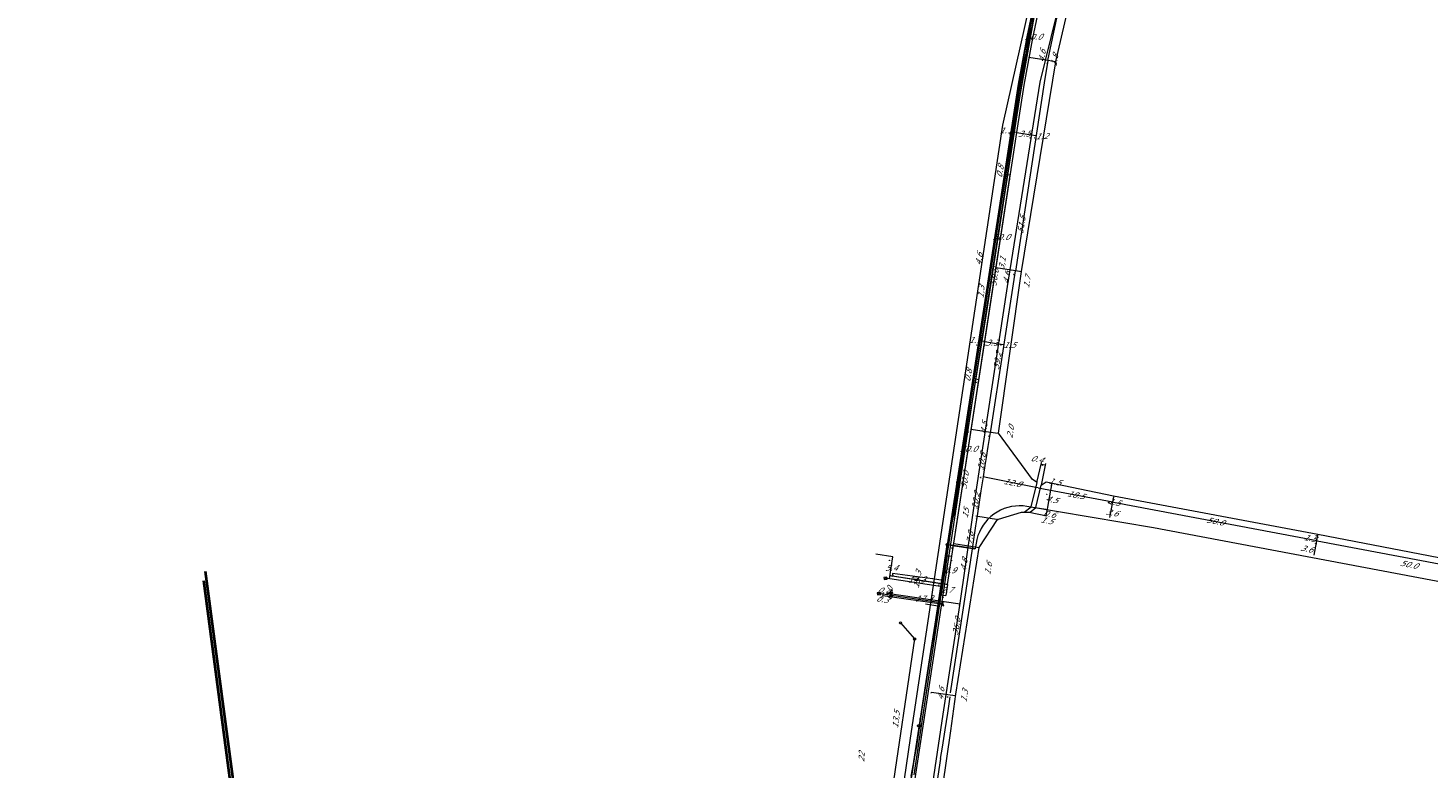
# Model space of a CAD drawing. Header units: metres. Extents: x 124576 to 133557, y 395865 to 402386.
# Tile 107 of 256: x 125781 to 126119, y 399242 to 399421. Entities that reach past the tile are written whole.
import ezdxf
from ezdxf.enums import TextEntityAlignment as Align

# ---------------------------------------------------------------- set-up
doc = ezdxf.new("R2010")
doc.units = ezdxf.units.M
doc.header["$MEASUREMENT"] = 0
for name, color, linetype, lineweight, true_color in [('LG_AanduidingEisVoorzorgsmaatregel', 7, 'Continuous', 40, 0xf7284a), ('LG_Datatransport_KPN_BV', 3, 'Continuous', 13, 0x00ff00), ('LG_Gas_Lage_Druk_Enexis_Netbeheer_BV', 7, 'Continuous', 13, 0xffdc7d), ('LG_Gas_Lage_Druk_P_Enexis_Netbeheer_BV', 7, 'Continuous', 13, 0xffdc7d), ('LG_Laag_Spanning_Enexis_Netbeheer_BV', 7, 'Continuous', 13, 0x960000), ('LG_Midden_Spanning_Enexis_Netbeheer_BV', 7, 'Continuous', 13, 0xd20000), ('LG_Riool_Onder_Druk_Gemeente_Gilze_en_Rijen', 7, 'Continuous', 13, 0x800080), ('LG_Riool_Vrij_Verval_Gemeente_Gilze_en_Rijen', 7, 'Continuous', 13, 0xca00a0), ('LG_unet-4_Brabant_Water', 5, 'Continuous', 13, 0x0000ff)]:
    doc.layers.add(name, color=color, linetype=linetype, lineweight=lineweight, true_color=true_color)
for name, color, linetype, lineweight in [('LG_Datatransport_P_KPN_BV', 7, 'Continuous', 0), ('LG_Laag_Spanning_P_Enexis_Netbeheer_BV', 7, 'Continuous', 0), ('LG_Midden_Spanning_P_Enexis_Netbeheer_BV', 7, 'Continuous', 0), ('LG_n00003_Spitters_Electrotechniek_BV', 7, 'Continuous', 13), ('LG_Riool_Vrij_Verval_P_Gemeente_Gilze_en_Rijen', 7, 'Continuous', 0), ('LG_unet-4_P_Brabant_Water', 7, 'Continuous', 0), ('MV_Datatransport', 7, 'Continuous', 0), ('MV_Gas_Lage_Druk', 7, 'Continuous', 0), ('MV_Gas_Lage_Druk_lijn', 7, 'Continuous', 0), ('MV_Gas_Lage_Druk_pijl', 7, 'Continuous', 0), ('MV_Laag_Spanning', 7, 'Continuous', 0), ('MV_Laag_Spanning_lijn', 7, 'Continuous', 0), ('MV_Laag_Spanning_pijl', 7, 'Continuous', 0), ('MV_Midden_Spanning', 7, 'Continuous', 0), ('MV_Midden_Spanning_lijn', 7, 'Continuous', 0), ('MV_Midden_Spanning_pijl', 7, 'Continuous', 0), ('MV_unet-4', 7, 'Continuous', 0)]:
    doc.layers.add(name, color=color, linetype=linetype, lineweight=lineweight)
doc.styles.add('Klic_Annotatie', font='verdanai.ttf', dxfattribs={"oblique": 20, "height": 1.4})
doc.styles.add('Style-Arial', font='arial.ttf')
doc.styles.add('Style-Arial Narrow', font='ARIALN.TTF')

# ---------------------------------------------------------------- blocks, each defined once
blk = doc.blocks.new('Mof')
at = {"layer": 'LG_Laag_Spanning_P_Enexis_Netbeheer_BV'}
h = blk.add_hatch(color=256, dxfattribs=at)
edge = h.paths.add_edge_path()
edge.add_arc((0, 0), 2, 0, 360)
blk = doc.blocks.new('DeliveryPoint')
at = {"layer": 'LG_Laag_Spanning_P_Enexis_Netbeheer_BV', "flags": 128}
blk.add_lwpolyline([(-3.7, -2.5), (3.8, -2.5), (3.8, 2.5), (-3.7, 2.5), (-3.7, -2.5)], close=True, dxfattribs=at)
blk.add_lwpolyline([(-3.7, 2.5), (-3.7, 2.2), (0, 0), (3.8, 2.2)], dxfattribs=at)
blk = doc.blocks.new('Mof_1')
at = {"layer": 'LG_Midden_Spanning_P_Enexis_Netbeheer_BV'}
h = blk.add_hatch(color=256, dxfattribs=at)
edge = h.paths.add_edge_path()
edge.add_arc((0, 0), 2, 0, 360)
blk = doc.blocks.new('Streetlight')
at = {"layer": 'LG_Laag_Spanning_P_Enexis_Netbeheer_BV'}
for p, q in [((-1.8, 1.8), (-1.1, 1.1)), ((0, 2.5), (0, 1.5)), ((1.8, 1.8), (1.1, 1.1)), ((-1.1, -1.1), (-1.8, -1.8)), ((0, -1.5), (0, -2.5)), ((1.1, -1.1), (1.8, -1.8))]:
    blk.add_line(p, q, dxfattribs=at)
at = {"layer": 'LG_Laag_Spanning_P_Enexis_Netbeheer_BV', "flags": 128}
for points in [[(-2.5, 0), (-1.5, 0)], [(1.5, 0), (2.5, 0)]]:
    blk.add_lwpolyline(points, dxfattribs=at)
at = {"layer": 'LG_Laag_Spanning_P_Enexis_Netbeheer_BV'}
blk.add_circle((0, 0), 1.5, dxfattribs=at)
blk = doc.blocks.new('DeliveryPoint_1')
at = {"layer": 'LG_Gas_Lage_Druk_P_Enexis_Netbeheer_BV', "flags": 128}
blk.add_lwpolyline([(-3.8, -2.5), (3.8, -2.5), (3.8, 2.5), (-3.8, 2.5), (-3.8, -2.5)], close=True, dxfattribs=at)
blk.add_lwpolyline([(-3.8, 2.5), (-3.8, 2.2), (0, 0), (3.8, 2.2)], dxfattribs=at)
blk = doc.blocks.new('Aftakzadel')
at = {"layer": 'LG_Gas_Lage_Druk_P_Enexis_Netbeheer_BV', "flags": 128}
blk.add_lwpolyline([(3, 3.1, 0.414214), (1, 1.1), (1, -6.4), (-1, -6.4), (-1, 1.1, 0.414214), (-3, 3.1), (-5.5, 3.1), (-5.5, 4.1), (-3, 4.1, -0.414214), (0, 1.1, -0.414214), (3, 4.1), (5.5, 4.1), (5.5, 3.1), (3, 3.1)], format="xyb", close=True, dxfattribs=at)
blk = doc.blocks.new('Verloopstuk')
at = {"layer": 'LG_Gas_Lage_Druk_P_Enexis_Netbeheer_BV', "lineweight": 30, "flags": 128}
for points in [[(-3, 0), (-7.6, -2.3), (-7.6, 2.3), (-3, 0)], [(-3, 0), (1.6, -2.3), (1.5, 2.3), (-3, 0)]]:
    blk.add_lwpolyline(points, close=True, dxfattribs=at)
at = {"layer": 'LG_Gas_Lage_Druk_P_Enexis_Netbeheer_BV', "color": 7, "linetype": 'Continuous', "style": 'Style-Arial Narrow'}
blk.add_text('G', height=3.5, dxfattribs=at).set_placement((-3.1, 2.6), align=Align.MIDDLE_CENTER)
blk = doc.blocks.new('m_pijl')
at = {"layer": 'MV_Laag_Spanning_pijl'}
blk.add_hatch(color=7, dxfattribs=at).paths.add_polyline_path([(-1, -0.3), (-1, 0), (-1, 0.3), (0, 0)])
at = {"layer": 'MV_Laag_Spanning_pijl', "flags": 128}
blk.add_lwpolyline([(-1, 0), (-1, 0.3), (0, 0), (-1, -0.3), (-1, 0)], close=True, dxfattribs=at)
blk = doc.blocks.new('m_pijl_1')
at = {"layer": 'MV_Midden_Spanning_pijl'}
blk.add_hatch(color=7, dxfattribs=at).paths.add_polyline_path([(-1, -0.3), (-1, 0), (-1, 0.3), (0, 0)])
at = {"layer": 'MV_Midden_Spanning_pijl', "flags": 128}
blk.add_lwpolyline([(-1, 0), (-1, 0.3), (0, 0), (-1, -0.3), (-1, 0)], close=True, dxfattribs=at)
blk = doc.blocks.new('m_pijl_2')
at = {"layer": 'MV_Gas_Lage_Druk_pijl'}
blk.add_hatch(color=7, dxfattribs=at).paths.add_polyline_path([(-1, -0.3), (-1, 0), (-1, 0.3), (0, 0)])
at = {"layer": 'MV_Gas_Lage_Druk_pijl', "flags": 128}
blk.add_lwpolyline([(-1, 0), (-1, 0.3), (0, 0), (-1, -0.3), (-1, 0)], close=True, dxfattribs=at)
blk = doc.blocks.new('Onbekend_12')
at = {"layer": 'LG_Riool_Vrij_Verval_P_Gemeente_Gilze_en_Rijen'}
blk.add_hatch(color=256, dxfattribs=at).paths.add_polyline_path([(-0.3, -1.1, -0.262633), (0.2, 0.2), (0.6, 0.5, 0.379827), (0.7, 1.3), (0.7, 1.3, 0.228508), (0, 1.5), (0, 1.5, 0.459053), (-0.8, 0.8), (-1.3, 0.9, -0.414214), (-0.1, 2, -0.243799), (1.1, 1.5, -0.379827), (0.9, 0.1), (0.5, -0.2, 0.262633), (0.2, -1.1), (-0.2, -1.1)])
blk.add_circle((0, 0), 2.5, dxfattribs=at)
at = {"layer": 'LG_Riool_Vrij_Verval_P_Gemeente_Gilze_en_Rijen', "extrusion": (0, 0, -1)}
blk.add_solid([(0.3, -2.1), (-0.2, -2.1), (0.3, -1.5), (-0.2, -1.5)], dxfattribs=at)
blk = doc.blocks.new('FireHydrant')
at = {"layer": 'LG_unet-4_P_Brabant_Water'}
blk.add_ellipse((0, 0), major_axis=(4.45, 0), ratio=0.727642, dxfattribs=at)
at = {"layer": 'LG_unet-4_P_Brabant_Water', "style": 'Style-Arial'}
blk.add_text('BK', height=2.5, dxfattribs=at).set_placement((0, 0), align=Align.MIDDLE_CENTER)
blk = doc.blocks.new('Afsluiter_2')
at = {"layer": 'LG_unet-4_P_Brabant_Water'}
blk.add_line((0, -2.5), (0, 2.5), dxfattribs=at)
blk.add_solid([(-0.25, 2.5), (0.25, 2.5), (-0.25, -2.5), (0.25, -2.5)], dxfattribs=at)
blk = doc.blocks.new('Onbekend_3')
at = {"layer": 'LG_Datatransport_P_KPN_BV'}
blk.add_hatch(color=256, dxfattribs=at).paths.add_polyline_path([(-0.3, -1.1, -0.262633), (0.2, 0.2), (0.6, 0.5, 0.379827), (0.7, 1.3), (0.7, 1.3, 0.228508), (0, 1.5), (0, 1.5, 0.459053), (-0.8, 0.8), (-1.3, 0.9, -0.414214), (-0.1, 2, -0.243799), (1.1, 1.5, -0.379827), (0.9, 0.1), (0.5, -0.2, 0.262633), (0.2, -1.1), (-0.2, -1.1)])
blk.add_circle((0, 0), 2.5, dxfattribs=at)
at = {"layer": 'LG_Datatransport_P_KPN_BV', "extrusion": (0, 0, -1)}
blk.add_solid([(0.3, -2.1), (-0.2, -2.1), (0.3, -1.5), (-0.2, -1.5)], dxfattribs=at)

msp = doc.modelspace()

# ---------------------------------------------------------------- linework, layer by layer
at = {"layer": 'LG_AanduidingEisVoorzorgsmaatregel', "flags": 128}
for points in [[(125823.8, 399289.39), (125863.43, 398991.11), (125823.03, 398991.11), (125799.58, 399167.6)], [(125823.35, 399287.14), (125862.4, 398991.11), (125824.26, 398991.11), (125800.43, 399171.88)]]:
    msp.add_lwpolyline(points, dxfattribs=at)
at = {"layer": 'LG_Datatransport_KPN_BV'}
msp.add_line((126003.69, 399295.65), (126009.62, 399294.78), dxfattribs=at)
at = {"layer": 'LG_Datatransport_KPN_BV', "flags": 128}
for points in [[(126085.56, 399705.08), (126060.97, 399569.34), (126058.93, 399558.73), (126054.32, 399537.94), (126046.37, 399509.2), (126044.65, 399503.8), (126043.43, 399500), (126041.05, 399492.5), (126035.67, 399475.12), (126032.41, 399463.81), (126030.33, 399456.38), (126028.59, 399448.85), (126022.18, 399418.43), (126020.05, 399406.98), (126002.95, 399295.76), (126002.95, 399295.76)], [(126190.92, 399273.71), (126052.72, 399299.83), (126022.19, 399305), (126021.26, 399305.11), (126020.32, 399305.15), (126019.39, 399305.1), (126018.46, 399304.97), (126017.55, 399304.75), (126016.66, 399304.46), (126015.8, 399304.09), (126014.98, 399303.65), (126014.2, 399303.13), (126013.46, 399302.55), (126012.78, 399301.9), (126012.16, 399301.2), (126011.61, 399300.45), (126011.12, 399299.65), (126010.71, 399298.81), (126010.37, 399297.94), (126010.1, 399297.04), (126009.93, 399296.12), (126009.72, 399294.77), (126004.43, 399295.54), (126002.95, 399295.76)], [(125781, 398933.28), (125789.63, 398939.88), (125798.39, 398946.73), (125813.74, 398959.43), (125828.51, 398972.81), (125856.68, 399000), (125862.75, 399005.86), (125906.35, 399047.53), (125945.8, 399085.22), (125947.72, 399087.19), (125953.77, 399093.94), (125959.29, 399101.14), (125964.24, 399108.73), (125968.6, 399116.68), (125972.35, 399124.94), (125975.45, 399133.46), (125976.37, 399138.14), (125977.97, 399149.12), (125989.4, 399210.39), (125991.85, 399223.54), (125998.52, 399266.91), (126000, 399276.56), (126002.95, 399295.76)]]:
    msp.add_lwpolyline(points, dxfattribs=at)
at = {"layer": 'LG_Gas_Lage_Druk_Enexis_Netbeheer_BV', "flags": 128}
for points in [[(126027.21, 399438.84), (126027.11, 399438.36), (126026.25, 399434.35), (126023.87, 399423.06), (126019.72, 399400.25), (126017.39, 399385.12), (126009.8, 399335.7), (126002.28, 399286.27), (126001.54, 399281.44), (125994.14, 399232.9), (125993.95, 399231.61), (125989.17, 399201.15), (125988.01, 399193.75), (125987.17, 399188), (125987.17, 399188), (125985.1, 399173.9), (125980.9, 399150.15), (125980.63, 399148.71), (125977.85, 399137.89), (125977.43, 399136.03)], [(125989.41, 399283.51), (125987.46, 399283.79), (125986.47, 399283.94)], [(126001.54, 399281.44), (126001.01, 399281.82), (125989.41, 399283.51)]]:
    msp.add_lwpolyline(points, dxfattribs=at)
at = {"layer": 'LG_Laag_Spanning_Enexis_Netbeheer_BV'}
for p, q in [((126002.96, 399293.14), (126001.51, 399283.65)), ((126002.96, 399293.14), (126001.51, 399283.65)), ((126001.8, 399285.58), (125988.02, 399287.64)), ((125994.94, 399240.2), (126001.51, 399283.65))]:
    msp.add_line(p, q, dxfattribs=at)
at = {"layer": 'LG_Laag_Spanning_Enexis_Netbeheer_BV', "flags": 128}
for points in [[(125978.57, 399117.54), (125983.43, 399137.31), (125989.8, 399173.26), (126001.98, 399254.81), (126005.98, 399281.09), (126008.98, 399301.79), (126009.97, 399308.59), (126017.46, 399358.11), (126025.38, 399407.46), (126045.62, 399489.56), (126049.18, 399499.95), (126049.6, 399501.21), (126059.56, 399536.38), (126061.42, 399544.61), (126062.1, 399547.74)], [(125978.57, 399117.54), (125983.43, 399137.31), (125989.8, 399173.26), (126001.98, 399254.81), (126005.98, 399281.09), (126008.98, 399301.79), (126009.97, 399308.59), (126017.46, 399358.11), (126025.38, 399407.46), (126045.62, 399489.56), (126049.18, 399499.95), (126049.6, 399501.21), (126059.56, 399536.38), (126061.42, 399544.61), (126062.1, 399547.74)], [(126002.96, 399293.14), (126021.43, 399413.32), (126021.61, 399414.31), (126029.08, 399448.76), (126029.87, 399452.36)], [(125994.94, 399240.2), (126001.51, 399283.65), (126001.8, 399285.58), (126001.91, 399286.32), (126002.96, 399293.14), (126021.43, 399413.32), (126021.61, 399414.31), (126029.08, 399448.76)], [(125994.94, 399240.2), (126001.51, 399283.65), (126001.8, 399285.58), (126001.91, 399286.32), (126002.96, 399293.14), (126021.43, 399413.32), (126021.61, 399414.31), (126029.08, 399448.76)], [(126001.51, 399283.65), (126001.8, 399285.58), (126001.91, 399286.32), (126002.96, 399293.14)]]:
    msp.add_lwpolyline(points, dxfattribs=at)
at = {"layer": 'LG_Midden_Spanning_Enexis_Netbeheer_BV'}
for p, q in [((126023.19, 399304.91), (126024.62, 399310.81)), ((126023.19, 399304.91), (126024.62, 399310.81)), ((126023.19, 399304.91), (126024.62, 399310.81)), ((126024.31, 399304.74), (126025.66, 399310.15)), ((126024.31, 399304.74), (126025.66, 399310.15)), ((126024.31, 399304.74), (126025.66, 399310.15)), ((126021.56, 399303.64), (126023.19, 399304.91))]:
    msp.add_line(p, q, dxfattribs=at)
at = {"layer": 'LG_Midden_Spanning_Enexis_Netbeheer_BV', "flags": 128}
for points in [[(126029.14, 399412.41), (126029.14, 399412.46), (126043.87, 399475.82), (126051.74, 399500.37), (126066.17, 399556.08), (126075.43, 399605.04), (126088.81, 399678.99)], [(126029.14, 399412.41), (126029.14, 399412.46), (126043.87, 399475.82), (126051.74, 399500.37), (126066.17, 399556.08), (126075.43, 399605.04), (126088.81, 399678.99)], [(125981.88, 399113.78), (125979.79, 399114.27), (125978.27, 399114.63), (125977.53, 399115.2), (125977.63, 399116.12), (125978.54, 399118.04), (125979.34, 399119.74), (125989.85, 399159.04), (125992.14, 399173.15), (125997.93, 399210.17), (126003.83, 399250.79), (126005.02, 399259.66), (126010.66, 399295.12), (126015.12, 399301.84), (126015.29, 399301.95), (126020.9, 399303.64), (126021.56, 399303.64), (126023.19, 399304.91), (126024.62, 399310.81), (126023.55, 399311.54), (126015.29, 399322.67), (126020.91, 399361.74), (126029.14, 399412.41)], [(126024.62, 399310.81), (126023.55, 399311.54), (126015.29, 399322.67), (126020.91, 399361.74), (126029.14, 399412.41)], [(126015.12, 399301.84), (126015.29, 399301.95), (126020.9, 399303.64), (126021.56, 399303.64), (126022.96, 399303.62), (126024.31, 399304.74), (126025.66, 399310.15), (126026.83, 399310.91), (126043.12, 399307.59), (126092.44, 399298.32), (126141.66, 399288.84), (126190.86, 399279.59), (126249.54, 399268.36), (126287.14, 399261.26), (126343.94, 399250.53)], [(126025.66, 399310.15), (126026.83, 399310.91), (126043.12, 399307.59), (126092.44, 399298.32), (126141.66, 399288.84), (126190.86, 399279.59), (126249.54, 399268.36), (126287.14, 399261.26)], [(125978.54, 399118.04), (125979.34, 399119.74), (125989.85, 399159.04), (125992.14, 399173.15), (125997.93, 399210.17), (126003.83, 399250.79), (126005.02, 399259.66), (126010.66, 399295.12), (126015.12, 399301.84)], [(125978.54, 399118.04), (125979.34, 399119.74), (125989.85, 399159.04), (125992.14, 399173.15), (125997.93, 399210.17), (126003.83, 399250.79), (126005.02, 399259.66), (126010.66, 399295.12), (126015.12, 399301.84)], [(126015.12, 399301.84), (126015.29, 399301.95), (126020.9, 399303.64), (126021.56, 399303.64)], [(126021.56, 399303.64), (126022.96, 399303.62), (126024.31, 399304.74)]]:
    msp.add_lwpolyline(points, dxfattribs=at)
at = {"layer": 'LG_n00003_Spitters_Electrotechniek_BV'}
for p, q in [((126021.44, 399409.95), (126026.72, 399439.31)), ((126016.72, 399379.27), (126021.44, 399409.95)), ((126012.34, 399351), (126016.72, 399379.27)), ((126007.22, 399318.95), (126012.34, 399351)), ((126004.94, 399304.41), (126007.22, 399318.95)), ((126003.96, 399300.53), (126004.94, 399304.41)), ((126002.32, 399291.06), (126003.96, 399300.53)), ((125989.32, 399288.23), (125989.13, 399288.26)), ((125989.78, 399288.11), (125989.32, 399288.23)), ((125999.39, 399287.55), (125989.69, 399288.84)), ((125989.69, 399288.84), (125989.78, 399288.11)), ((126001.75, 399287.17), (126002.32, 399291.06)), ((125999.48, 399287.54), (125999.39, 399287.55)), ((126000.4, 399287.34), (125999.48, 399287.54)), ((126001.39, 399287.22), (126000.4, 399287.34)), ((126000.74, 399279.98), (126001.62, 399286.3)), ((126000.74, 399279.98), (126001.62, 399286.3)), ((126001.75, 399287.17), (126001.39, 399287.22)), ((126001.62, 399286.3), (126001.75, 399287.17)), ((126001.62, 399286.3), (126001.75, 399287.17)), ((125999.43, 399272.44), (126000.74, 399279.98)), ((125999.43, 399272.44), (126000.74, 399279.98)), ((125997.65, 399261.05), (125999.43, 399272.44)), ((125997.65, 399261.05), (125999.43, 399272.44)), ((125995.62, 399247.14), (125997.65, 399261.05)), ((125995.62, 399247.14), (125997.65, 399261.05)), ((125994.25, 399239.88), (125995.62, 399247.14)), ((125994.25, 399239.88), (125995.62, 399247.14))]:
    msp.add_line(p, q, dxfattribs=at)
at = {"layer": 'LG_Riool_Onder_Druk_Gemeente_Gilze_en_Rijen', "flags": 128}
msp.add_lwpolyline([(126030.66, 399460.48), (126030.08, 399458.56), (126016.26, 399397.06), (125993.99, 399249.02), (125991.61, 399232.54)], dxfattribs=at)
at = {"layer": 'LG_Riool_Vrij_Verval_Gemeente_Gilze_en_Rijen'}
for p, q in [((125991.67, 399276.86), (125995.07, 399272.99)), ((125995.07, 399272.99), (125989.11, 399232.77))]:
    msp.add_line(p, q, dxfattribs=at)
at = {"layer": 'LG_unet-4_Brabant_Water'}
for p, q in [((125997.73, 399281.47), (126000.7, 399281)), ((125996.4, 399253.51), (125996.18, 399252.03))]:
    msp.add_line(p, q, dxfattribs=at)
at = {"layer": 'LG_unet-4_Brabant_Water', "flags": 128}
for points in [[(126023.12, 399420.64), (126022.92, 399419.66), (126022.73, 399418.68), (126022.54, 399417.7), (126022.35, 399416.72), (126022.16, 399415.74), (126021.98, 399414.76), (126021.79, 399413.78), (126021.61, 399412.8), (126021.43, 399411.82), (126021.25, 399410.84), (126021.07, 399409.86), (126020.89, 399408.87), (126020.71, 399407.89), (126020.54, 399406.91), (126012.62, 399357.08), (126002.27, 399291.02), (126000.7, 399281), (125998, 399263.74)], [(125998, 399263.74), (125996.63, 399254.99), (125996.4, 399253.51)], [(125996.18, 399252.03), (125993.19, 399232.34), (125988.7, 399202.8)]]:
    msp.add_lwpolyline(points, dxfattribs=at)
at = {"layer": 'MV_Gas_Lage_Druk_lijn'}
for p, q in [((126002.28, 399286.27), (126002.99, 399286.16)), ((125987.41, 399283.5), (126001.54, 399281.44)), ((125989.47, 399283.91), (125989.41, 399283.51))]:
    msp.add_line(p, q, dxfattribs=at)
at = {"layer": 'MV_Gas_Lage_Druk_pijl'}
for p, q in [((126010.59, 399335.58), (126018.18, 399385)), ((126018.18, 399384.99), (126017.39, 399385.12)), ((126002.99, 399286.16), (126010.59, 399335.58)), ((126010.59, 399335.58), (126009.8, 399335.7)), ((125989.14, 399288.33), (126002.28, 399286.27)), ((125987.41, 399283.5), (125987.46, 399283.79)), ((125987.46, 399283.79), (125987.52, 399284.19)), ((125988.48, 399284.05), (125989.47, 399283.91))]:
    msp.add_line(p, q, dxfattribs=at)
at = {"layer": 'MV_Laag_Spanning_lijn'}
for p, q in [((125989.83, 399292.81), (125985.67, 399293.45)), ((126002.96, 399293.14), (126004.04, 399292.97)), ((126002.99, 399286.16), (126001.91, 399286.32)), ((126001.51, 399283.65), (126002.58, 399283.49))]:
    msp.add_line(p, q, dxfattribs=at)
at = {"layer": 'MV_Laag_Spanning_pijl'}
for p, q in [((126012.01, 399344.8), (126019.77, 399395.28)), ((126019.77, 399395.28), (126018.68, 399395.45)), ((126019.77, 399395.28), (126023.23, 399394.75)), ((126023.23, 399394.75), (126024.41, 399394.57)), ((126004.04, 399292.97), (126012.01, 399344.8)), ((126012.01, 399344.8), (126010.92, 399344.97)), ((126012.01, 399344.8), (126015.27, 399344.3)), ((126015.27, 399344.3), (126016.75, 399344.08)), ((125989.01, 399287.49), (125989.83, 399292.81)), ((126002.99, 399286.16), (126004.04, 399292.97)), ((125989.14, 399288.33), (126001.91, 399286.32)), ((126002.99, 399286.16), (126002.58, 399283.49)), ((125988.48, 399284.05), (126006.04, 399281.49))]:
    msp.add_line(p, q, dxfattribs=at)
at = {"layer": 'MV_Laag_Spanning_pijl', "flags": 128}
msp.add_lwpolyline([(126019.77, 399395.28), (126021.53, 399406.76), (126023.65, 399418.12), (126028.54, 399441.36)], dxfattribs=at)
at = {"layer": 'MV_Midden_Spanning_lijn'}
for p, q in [((126024.59, 399310.78), (126025.73, 399315.56)), ((126025.68, 399310.17), (126026.78, 399315.38)), ((126009.85, 399302.75), (126015.31, 399301.81)), ((126022.71, 399303.59), (126026.98, 399302.73)), ((126024.77, 399304.63), (126027.21, 399304.25))]:
    msp.add_line(p, q, dxfattribs=at)
at = {"layer": 'MV_Midden_Spanning_pijl'}
for p, q in [((126027.29, 399412.7), (126022.66, 399413.44)), ((126029.12, 399412.41), (126027.29, 399412.7)), ((126019.41, 399361.91), (126014.76, 399362.63)), ((126020.91, 399361.67), (126019.41, 399361.91)), ((126013.43, 399322.86), (126008.76, 399323.56)), ((126015.26, 399322.58), (126013.43, 399322.86)), ((126025.63, 399315.24), (126026.71, 399315.05)), ((126024.92, 399309.5), (126042.94, 399306.08)), ((126027.22, 399304.86), (126027.98, 399308.93)), ((126027.98, 399308.93), (126028.29, 399310.61)), ((126042.19, 399302.31), (126042.93, 399306.07)), ((126042.93, 399306.07), (126043.22, 399307.54)), ((126026.83, 399302.8), (126027.12, 399304.33)), ((126027.12, 399304.33), (126027.22, 399304.86)), ((126092.21, 399296.74), (126092.51, 399298.32)), ((126003.77, 399259.99), (126009.09, 399295.28)), ((126009.09, 399295.26), (126004.51, 399295.98)), ((126010.63, 399295.02), (126009.09, 399295.26)), ((126003.68, 399259.42), (125999.12, 399260.04)), ((126004.97, 399259.25), (126003.68, 399259.42))]:
    msp.add_line(p, q, dxfattribs=at)
at = {"layer": 'MV_Midden_Spanning_pijl', "flags": 128}
for points in [[(126027.27, 399412.7), (126028.36, 399418), (126034.44, 399446.85), (126037.66, 399459.95)], [(126027.27, 399412.7), (126026.37, 399407.28), (126019.39, 399361.81)], [(126013.44, 399322.87), (126013.47, 399323.26), (126019.4, 399361.9)], [(126011.71, 399312.14), (126011.8, 399312.72), (126012.13, 399314.86), (126012.44, 399316.85), (126012.85, 399319.47), (126013.3, 399322.34), (126013.38, 399322.85)], [(126010.25, 399302.72), (126011.17, 399308.74), (126011.33, 399309.73), (126011.71, 399312.14)], [(126024.92, 399309.5), (126023.94, 399309.68), (126023.52, 399309.76), (126012.37, 399312.01), (126011.71, 399312.14)], [(126042.94, 399306.08), (126043.09, 399306.05), (126092.22, 399296.74)], [(126009.1, 399295.36), (126009.36, 399296.99), (126009.62, 399298.63), (126009.88, 399300.28), (126010.25, 399302.72)], [(126091.52, 399293.23), (126092.2, 399296.71), (126092.21, 399296.74)], [(126092.21, 399296.74), (126092.28, 399296.73), (126141.38, 399287.43)], [(125999.35, 399230.73), (126001.38, 399244.12), (126001.32, 399244.13), (126001.77, 399246.85), (126002.44, 399251.02), (126003.08, 399255.09), (126003.67, 399259.05)]]:
    msp.add_lwpolyline(points, dxfattribs=at)

# ---------------------------------------------------------------- block references
at = {"layer": 'LG_Datatransport_P_KPN_BV', "xscale": 0.1, "yscale": 0.1, "zscale": 0.1}
msp.add_blockref('Onbekend_3', (126002.95, 399295.76), dxfattribs=at)
msp.add_blockref('Onbekend_3', (126002.95, 399295.76), dxfattribs=at)
msp.add_blockref('Onbekend_3', (126002.95, 399295.76), dxfattribs=at)
at = {"layer": 'LG_Gas_Lage_Druk_P_Enexis_Netbeheer_BV', "xscale": 0.1, "yscale": 0.1, "zscale": 0.1}
for name, p, rotation in [('DeliveryPoint_1', (125986.47, 399283.94), 188), ('Aftakzadel', (126001.54, 399281.44), 279)]:
    msp.add_blockref(name, p, dxfattribs=dict(at, rotation=rotation))
at = {"layer": 'LG_Gas_Lage_Druk_P_Enexis_Netbeheer_BV', "color": 7, "linetype": 'Continuous', "xscale": 0.1, "yscale": 0.1, "zscale": 0.1, "rotation": 270}
msp.add_blockref('Verloopstuk', (125989.41, 399283.51), dxfattribs=at)
at = {"layer": 'LG_Laag_Spanning_P_Enexis_Netbeheer_BV'}
for name, p, xscale, yscale, zscale, rotation in [('Streetlight', (126005.4, 399310.84), 0.09999999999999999, 0.09999999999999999, 0.09999999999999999, 280), ('DeliveryPoint', (125988.02, 399287.64), 0.1, 0.1, 0.1, 189)]:
    msp.add_blockref(name, p, dxfattribs=dict(at, xscale=xscale, yscale=yscale, zscale=zscale, rotation=rotation))
at = {"layer": 'LG_Laag_Spanning_P_Enexis_Netbeheer_BV', "xscale": 0.1, "yscale": 0.1, "zscale": 0.1}
msp.add_blockref('Mof', (126001.8, 399285.58), dxfattribs=at)
at = {"layer": 'LG_Midden_Spanning_P_Enexis_Netbeheer_BV', "xscale": 0.1, "yscale": 0.1, "zscale": 0.1, "rotation": 359}
for p in [(126029.14, 399412.41), (126015.12, 399301.84)]:
    msp.add_blockref('Mof_1', p, dxfattribs=at)
at = {"layer": 'LG_Riool_Vrij_Verval_P_Gemeente_Gilze_en_Rijen', "xscale": 0.1, "yscale": 0.1, "zscale": 0.1}
for p in [(125991.67, 399276.86), (125995.07, 399272.99)]:
    msp.add_blockref('Onbekend_12', p, dxfattribs=at)
at = {"layer": 'LG_unet-4_P_Brabant_Water', "xscale": 0.1, "yscale": 0.1, "zscale": 0.1}
for name, p in [('FireHydrant', (125996.18, 399252.03)), ('Afsluiter_2', (125996.4, 399253.51))]:
    msp.add_blockref(name, p, dxfattribs=at)
at = {"layer": 'MV_Gas_Lage_Druk_pijl'}
for p, xscale, yscale, zscale, rotation in [((126017, 399385), 0.1, 0.1, 0.1, 171), ((126018, 399384), 0.1, 0.1, 0.1, 81), ((126009, 399335), 0.1, 0.1, 0.1, 171), ((126010, 399335), 0.1, 0.1, 0.1, 81), ((126002, 399286), 0.1, 0.1, 0.1, 351.9999999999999), ((125987, 399284), 0.09999999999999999, 0.09999999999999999, 0.09999999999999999, 80), ((125987, 399283), 0.09999999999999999, 0.09999999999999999, 0.09999999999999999, 80), ((125989, 399283), 0.1, 0.1, 0.1, 351.9999999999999)]:
    msp.add_blockref('m_pijl_2', p, dxfattribs=dict(at, xscale=xscale, yscale=yscale, zscale=zscale, rotation=rotation))
at = {"layer": 'MV_Laag_Spanning_pijl', "xscale": 0.1, "yscale": 0.1, "zscale": 0.1}
for p, rotation in [((126018, 399395), 171), ((126019, 399395), 81), ((126023, 399394), 351.9999999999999), ((126024, 399394), 351.9999999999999), ((126010, 399344), 171), ((126012, 399344), 81), ((126015, 399344), 351.9999999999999), ((126016, 399344), 351.9999999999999), ((125989, 399292), 81), ((126004, 399292), 81), ((126001, 399286), 351.9999999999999), ((126002, 399283), 262), ((126006, 399281), 351.9999999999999)]:
    msp.add_blockref('m_pijl', p, dxfattribs=dict(at, rotation=rotation))
at = {"layer": 'MV_Midden_Spanning_pijl'}
for p, xscale, yscale, zscale, rotation in [((126022, 399413), 0.1, 0.1, 0.1, 170), ((126027, 399412), 0.1, 0.1, 0.1, 170), ((126014, 399362), 0.1, 0.1, 0.1, 171), ((126019, 399361), 0.1, 0.1, 0.1, 81), ((126019, 399361), 0.1, 0.1, 0.1, 262), ((126019, 399361), 0.1, 0.1, 0.1, 171), ((126008, 399323), 0.1, 0.1, 0.1, 171), ((126013, 399322), 0.1, 0.1, 0.1, 81), ((126013, 399322), 0.1, 0.1, 0.1, 171), ((126011, 399312), 0.1, 0.1, 0.1, 81), ((126011, 399312), 0.1, 0.1, 0.1, 168), ((126026, 399315), 0.1, 0.1, 0.1, 351), ((126028, 399310), 0.1, 0.1, 0.1, 79), ((126027, 399308), 0.1, 0.1, 0.1, 79), ((126042, 399306), 0.09999999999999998, 0.09999999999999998, 0.09999999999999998, 350.0000000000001), ((126042, 399306), 0.1, 0.1, 0.1, 78), ((126043, 399307), 0.1, 0.1, 0.1, 78), ((126010, 399302), 0.1, 0.1, 0.1, 81), ((126027, 399304), 0.1, 0.1, 0.1, 79), ((126027, 399304), 0.1, 0.1, 0.1, 79), ((126004, 399295), 0.1, 0.1, 0.1, 171), ((126009, 399295), 0.1, 0.1, 0.1, 81), ((126009, 399295), 0.1, 0.1, 0.1, 171), ((126092, 399296), 0.09999999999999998, 0.09999999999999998, 0.09999999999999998, 350.0000000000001), ((126092, 399298), 0.1, 0.1, 0.1, 78), ((126092, 399296), 0.1, 0.1, 0.1, 79), ((125999, 399260), 0.1, 0.1, 0.1, 172), ((126003, 399259), 0.1, 0.1, 0.1, 81), ((126003, 399259), 0.1, 0.1, 0.1, 172)]:
    msp.add_blockref('m_pijl_1', p, dxfattribs=dict(at, xscale=xscale, yscale=yscale, zscale=zscale, rotation=rotation))

# ---------------------------------------------------------------- texts
at = {"layer": 'MV_Datatransport', "style": 'Klic_Annotatie', "oblique": 20}
for s, rotation, p in [('4,6', 81.3, (126010.6, 399364.67)), ('3,1', 81.3, (126016.18, 399363.64)), ('15', 81, (126007.39, 399303.33))]:
    msp.add_text(s, height=1.4, rotation=rotation, dxfattribs=at).set_placement(p, align=Align.MIDDLE_CENTER)
at = {"layer": 'MV_Gas_Lage_Druk', "style": 'Klic_Annotatie', "oblique": 20}
for s, rotation, p in [('0.8', 81, (126015.68, 399385.87)), ('50.0', 81, (126014.39, 399360.29)), ('0.8', 81, (126008, 399336.61)), ('50.0', 81, (126007.2, 399311.27)), ('13.3', 81, (125995.71, 399287.3)), ('0.4', 351, (125987.59, 399284.67)), ('1.0', 82, (125988.97, 399283.98)), ('0.3', 351, (125987.26, 399282.57))]:
    msp.add_text(s, height=1.4, rotation=rotation, dxfattribs=at).set_placement(p, align=Align.MIDDLE_CENTER)
at = {"layer": 'MV_Laag_Spanning', "style": 'Klic_Annotatie', "oblique": 20}
for s, p in [('50.0', (126023.71, 399418.4)), ('1.1', (126017.02, 399395.81)), ('3.5', (126021.49, 399395.02)), ('1.2', (126025.75, 399394.39)), ('50.0', (126015.89, 399370.04)), ('1.1', (126009.62, 399345.2)), ('3.3', (126013.64, 399344.55)), ('1.5', (126017.94, 399343.97)), ('50.0', (126008.02, 399318.89)), ('14.3', (125995.52, 399287.33)), ('6.9', (126003.52, 399289.56)), ('2.7', (126002.79, 399284.82)), ('17.3', (125997.26, 399282.77))]:
    msp.add_text(s, height=1.4, rotation=1, dxfattribs=at).set_placement(p, align=Align.MIDDLE_CENTER)
msp.add_text('5.4', height=1.4, dxfattribs=at).set_placement((125989.42, 399290.15), align=Align.MIDDLE_CENTER)
at = {"layer": 'MV_Midden_Spanning', "style": 'Klic_Annotatie', "oblique": 20}
for s, rotation, p in [('4.6', 81, (126025.84, 399413.74)), ('1.8', 81, (126028.87, 399412.7)), ('51.5', 81, (126020.88, 399372.98)), ('4.6', 81, (126017.27, 399360.18)), ('1.7', 81, (126022.22, 399359.16)), ('39.2', 81, (126015.05, 399340.12)), ('4.5', 81, (126011.78, 399323.91)), ('2.0', 81, (126018.21, 399322.94)), ('10.8', 81, (126011.26, 399315.78)), ('0.4', 350, (126024.58, 399316.44)), ('1.5', 349, (126028.88, 399310.97)), ('12.8', 349, (126018.64, 399310.74)), ('18.5', 349, (126034.01, 399307.77)), ('10.2', 81, (126009.79, 399306.31)), ('4.5', 349, (126028.13, 399306.67)), ('1.5', 349, (126043.24, 399306.06)), ('1.5', 349, (126026.96, 399301.59)), ('0.6', 349, (126027.57, 399303.17)), ('3.6', 349, (126042.7, 399303.5)), ('50.0', 349, (126067.66, 399301.4)), ('7.8', 81, (126008.4, 399297.31)), ('3.6', 349, (126089.7, 399294.76)), ('1.5', 349, (126090.52, 399297.32)), ('4.8', 81, (126006.95, 399290.85)), ('50.0', 349, (126114.38, 399290.98)), ('1.6', 81, (126012.86, 399289.92)), ('36.0', 81, (126005.16, 399275.95)), ('4.6', 82, (126001.4, 399259.73)), ('1.3', 82, (126007.07, 399259.17))]:
    msp.add_text(s, height=1.4, rotation=rotation, dxfattribs=at).set_placement(p, align=Align.MIDDLE_CENTER)
at = {"layer": 'MV_unet-4', "style": 'Klic_Annotatie', "oblique": 20}
for s, rotation, p in [('1,3', 83.9, (126011.12, 399356.76)), ('13,5', 83.9, (125990.58, 399253.47)), ('22', 88.6, (125982.26, 399244.45))]:
    msp.add_text(s, height=1.4, rotation=rotation, dxfattribs=at).set_placement(p, align=Align.MIDDLE_CENTER)

doc.saveas('drawing.dxf')
